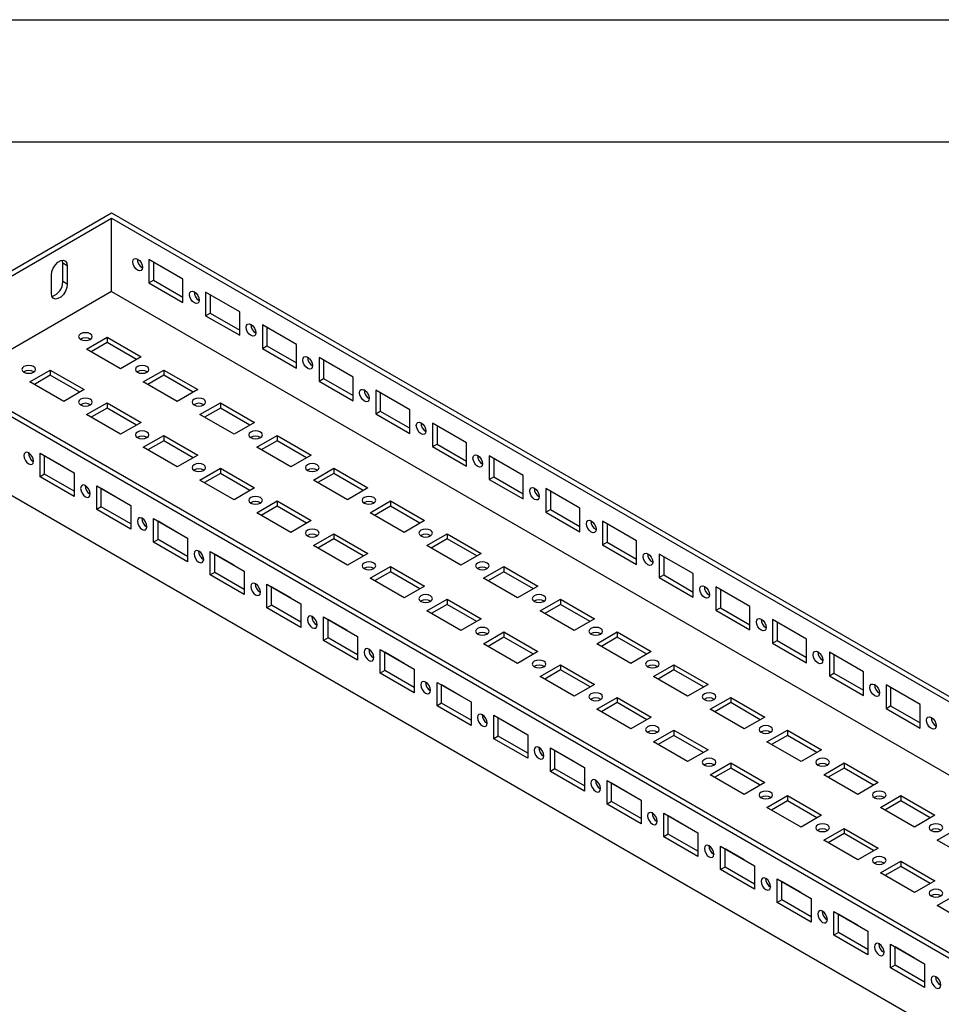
# Model space of a CAD drawing. Header units: millimetres. Extents: x 0 to 1676, y 0 to 1295.
# Tile 8 of 11: x 956 to 1244, y 989 to 1295. Entities that reach past the tile are written whole.
import ezdxf

# ---------------------------------------------------------------- set-up
doc = ezdxf.new("R2010")
doc.units = ezdxf.units.MM
doc.header["$LTSCALE"] = 6
doc.layers.add('TEXT', color=140, linetype='Continuous', lineweight=25)

msp = doc.modelspace()

# ---------------------------------------------------------------- linework, layer by layer
at = {"color": 7, "linetype": 'Continuous'}
msp.add_line((0.01, 1295.42), (1676.41, 1295.42), dxfattribs=at)
for p, q in [((914.09, 1194.39), (984.8, 1235.21)), ((984.8, 1235.21), (1622.61, 867.01)), ((916.91, 1194.39), (984.8, 1233.58)), ((984.8, 1233.58), (1619.78, 867.01)), ((984.8, 1210.71), (984.8, 1233.58)), ((971.01, 1218.68), (969.59, 1219.49)), ((969.59, 1213.78), (969.59, 1219.49)), ((971.01, 1218.68), (971.01, 1212.96)), ((1007.07, 1214.59), (996.46, 1220.72)), ((996.46, 1220.72), (996.46, 1213.37)), ((997.88, 1219.9), (997.88, 1214.19)), ((966.06, 1210.1), (966.06, 1215.82)), ((971.01, 1212.96), (969.59, 1213.78)), ((996.46, 1213.37), (997.88, 1214.19)), ((996.46, 1213.37), (1007.07, 1207.25)), ((997.88, 1214.19), (1007.07, 1208.88)), ((1007.07, 1207.25), (1007.07, 1214.59)), ((984.8, 1210.71), (936.72, 1182.96)), ((984.8, 1210.71), (1599.98, 855.58)), ((1024.75, 1204.39), (1014.14, 1210.51)), ((1014.14, 1210.51), (1014.14, 1203.16)), ((1015.56, 1209.7), (1015.56, 1203.98)), ((1014.14, 1203.16), (1015.56, 1203.98)), ((1014.14, 1203.16), (1024.75, 1197.04)), ((1015.56, 1203.98), (1024.75, 1198.67)), ((1024.75, 1197.04), (1024.75, 1204.39)), ((1042.43, 1194.18), (1031.82, 1200.31)), ((1031.82, 1200.31), (1031.82, 1192.96)), ((1033.23, 1199.49), (1033.23, 1193.78)), ((1551.9, 826.19), (914.09, 1194.39)), ((1551.9, 827.82), (916.91, 1194.39)), ((977.02, 1192.75), (983.38, 1196.43)), ((983.38, 1194.79), (978.43, 1191.94)), ((983.38, 1196.43), (993.99, 1190.3)), ((983.38, 1196.43), (983.38, 1194.79)), ((992.57, 1189.49), (983.38, 1194.79)), ((1042.43, 1186.84), (1042.43, 1194.18)), ((987.62, 1186.63), (977.02, 1192.75)), ((1031.82, 1192.96), (1033.23, 1193.78)), ((1031.82, 1192.96), (1042.43, 1186.84)), ((1033.23, 1193.78), (1042.43, 1188.47)), ((993.99, 1190.3), (987.62, 1186.63)), ((1060.1, 1183.98), (1049.5, 1190.1)), ((1049.5, 1190.1), (1049.5, 1182.75)), ((1050.91, 1189.29), (1050.91, 1183.57)), ((959.34, 1182.55), (965.7, 1186.22)), ((965.7, 1186.22), (976.31, 1180.1)), ((965.7, 1186.22), (965.7, 1184.59)), ((994.7, 1182.55), (1001.06, 1186.22)), ((1001.06, 1186.22), (1011.67, 1180.1)), ((1001.06, 1186.22), (1001.06, 1184.59)), ((969.95, 1176.43), (959.34, 1182.55)), ((965.7, 1184.59), (960.75, 1181.73)), ((974.9, 1179.28), (965.7, 1184.59)), ((1005.3, 1176.43), (994.7, 1182.55)), ((1001.06, 1184.59), (996.11, 1181.73)), ((1010.25, 1179.28), (1001.06, 1184.59)), ((1049.5, 1182.75), (1050.91, 1183.57)), ((1049.5, 1182.75), (1060.1, 1176.63)), ((1050.91, 1183.57), (1060.1, 1178.26)), ((1060.1, 1176.63), (1060.1, 1183.98)), ((976.31, 1180.1), (969.95, 1176.43)), ((1011.67, 1180.1), (1005.3, 1176.43)), ((1077.78, 1173.77), (1067.17, 1179.9)), ((1067.17, 1179.9), (1067.17, 1172.55)), ((1068.59, 1179.08), (1068.59, 1173.37)), ((977.02, 1172.34), (983.38, 1176.02)), ((983.38, 1176.02), (993.99, 1169.89)), ((983.38, 1176.02), (983.38, 1174.38)), ((1012.37, 1172.34), (1018.74, 1176.02)), ((1018.74, 1176.02), (1029.34, 1169.89)), ((1018.74, 1176.02), (1018.74, 1174.38)), ((983.38, 1174.38), (978.43, 1171.53)), ((992.57, 1169.08), (983.38, 1174.38)), ((1018.74, 1174.38), (1013.79, 1171.53)), ((1027.93, 1169.08), (1018.74, 1174.38)), ((1067.17, 1172.55), (1068.59, 1173.37)), ((1067.17, 1172.55), (1077.78, 1166.43)), ((1068.59, 1173.37), (1077.78, 1168.06)), ((1077.78, 1166.43), (1077.78, 1173.77)), ((1551.9, 801.69), (914.09, 1169.89)), ((987.62, 1166.22), (977.02, 1172.34)), ((993.99, 1169.89), (987.62, 1166.22)), ((1022.98, 1166.22), (1012.37, 1172.34)), ((1029.34, 1169.89), (1022.98, 1166.22)), ((1095.46, 1163.57), (1084.85, 1169.69)), ((1084.85, 1169.69), (1084.85, 1162.34)), ((1086.27, 1168.88), (1086.27, 1163.16)), ((994.7, 1162.14), (1001.06, 1165.81)), ((1001.06, 1164.18), (996.11, 1161.32)), ((1001.06, 1165.81), (1011.67, 1159.69)), ((1001.06, 1165.81), (1001.06, 1164.18)), ((1010.25, 1158.87), (1001.06, 1164.18)), ((1030.05, 1162.14), (1036.41, 1165.81)), ((1036.41, 1164.18), (1031.47, 1161.32)), ((1036.41, 1165.81), (1047.02, 1159.69)), ((1036.41, 1165.81), (1036.41, 1164.18)), ((1045.61, 1158.87), (1036.41, 1164.18)), ((1084.85, 1162.34), (1086.27, 1163.16)), ((1086.27, 1163.16), (1095.46, 1157.85)), ((1095.46, 1156.22), (1095.46, 1163.57)), ((962.52, 1152.95), (962.52, 1160.3)), ((962.52, 1160.3), (973.13, 1154.18)), ((1005.3, 1156.01), (994.7, 1162.14)), ((1040.66, 1156.01), (1030.05, 1162.14)), ((1084.85, 1162.34), (1095.46, 1156.22)), ((960.4, 1157.75), (960.49, 1157.7)), ((963.94, 1153.77), (963.94, 1159.49)), ((969.95, 1156.01), (963.94, 1159.48)), ((1011.67, 1159.69), (1005.3, 1156.01)), ((1047.02, 1159.69), (1040.66, 1156.01)), ((1113.14, 1153.36), (1102.53, 1159.49)), ((1102.53, 1159.49), (1102.53, 1152.14)), ((1103.94, 1158.67), (1103.94, 1152.95)), ((969.95, 1156.02), (969.95, 1156.01)), ((973.13, 1154.18), (973.13, 1146.83)), ((1012.37, 1151.93), (1018.74, 1155.61)), ((1018.74, 1153.97), (1013.79, 1151.12)), ((1018.74, 1155.61), (1029.34, 1149.48)), ((1018.74, 1155.61), (1018.74, 1153.97)), ((1027.93, 1148.67), (1018.74, 1153.97)), ((1047.73, 1151.93), (1054.09, 1155.61)), ((1054.09, 1153.97), (1049.14, 1151.12)), ((1054.09, 1155.61), (1064.7, 1149.48)), ((1054.09, 1155.61), (1054.09, 1153.97)), ((1063.28, 1148.67), (1054.09, 1153.97)), ((963.94, 1153.77), (962.52, 1152.95)), ((973.13, 1146.83), (962.52, 1152.95)), ((973.13, 1148.46), (963.94, 1153.77)), ((1022.98, 1145.81), (1012.37, 1151.93)), ((1058.34, 1145.81), (1047.73, 1151.93)), ((1102.53, 1152.14), (1103.94, 1152.95)), ((1102.53, 1152.14), (1113.14, 1146.02)), ((1103.94, 1152.95), (1113.14, 1147.65)), ((1113.14, 1146.02), (1113.14, 1153.36)), ((980.2, 1142.75), (980.2, 1150.1)), ((980.2, 1150.1), (990.81, 1143.98)), ((987.62, 1145.81), (981.61, 1149.28)), ((981.61, 1143.57), (981.61, 1149.28)), ((1029.34, 1149.48), (1022.98, 1145.81)), ((1064.7, 1149.48), (1058.34, 1145.81)), ((1130.81, 1143.16), (1120.21, 1149.28)), ((1120.21, 1149.28), (1120.21, 1141.93)), ((1121.62, 1148.47), (1121.62, 1142.75)), ((978.08, 1147.55), (978.16, 1147.5)), ((987.63, 1145.81), (987.62, 1145.81)), ((1030.05, 1141.73), (1036.41, 1145.4)), ((1036.41, 1145.4), (1047.02, 1139.28)), ((1036.41, 1145.4), (1036.41, 1143.77)), ((1065.41, 1141.73), (1071.77, 1145.4)), ((1071.77, 1145.4), (1082.38, 1139.28)), ((1071.77, 1145.4), (1071.77, 1143.77)), ((981.61, 1143.57), (980.2, 1142.75)), ((990.81, 1136.63), (980.2, 1142.75)), ((990.81, 1138.26), (981.61, 1143.57)), ((990.81, 1143.98), (990.81, 1136.63)), ((1040.66, 1135.6), (1030.05, 1141.73)), ((1036.41, 1143.77), (1031.47, 1140.91)), ((1045.61, 1138.46), (1036.41, 1143.77)), ((1076.01, 1135.6), (1065.41, 1141.73)), ((1071.77, 1143.77), (1066.82, 1140.91)), ((1080.96, 1138.46), (1071.77, 1143.77)), ((1120.21, 1141.93), (1121.62, 1142.75)), ((1120.21, 1141.93), (1130.81, 1135.81)), ((1121.62, 1142.75), (1130.81, 1137.44)), ((1130.81, 1135.81), (1130.81, 1143.16)), ((997.88, 1132.54), (997.88, 1139.89)), ((997.88, 1139.89), (1008.48, 1133.77)), ((999.29, 1133.36), (999.29, 1139.08)), ((1005.3, 1135.6), (999.29, 1139.07)), ((1047.02, 1139.28), (1040.66, 1135.6)), ((1082.38, 1139.28), (1076.01, 1135.6)), ((1148.49, 1132.95), (1137.88, 1139.08)), ((1137.88, 1139.08), (1137.88, 1131.73)), ((995.76, 1137.34), (995.84, 1137.29)), ((1005.3, 1135.61), (1005.3, 1135.6)), ((1139.3, 1138.26), (1139.3, 1132.54)), ((999.29, 1133.36), (997.88, 1132.54)), ((1008.48, 1126.42), (997.88, 1132.54)), ((1008.48, 1128.05), (999.29, 1133.36)), ((1008.48, 1133.77), (1008.48, 1126.42)), ((1047.73, 1131.52), (1054.09, 1135.2)), ((1054.09, 1133.56), (1049.14, 1130.71)), ((1054.09, 1135.2), (1064.7, 1129.07)), ((1054.09, 1135.2), (1054.09, 1133.56)), ((1063.28, 1128.26), (1054.09, 1133.56)), ((1083.08, 1131.52), (1089.45, 1135.2)), ((1089.45, 1133.56), (1084.5, 1130.71)), ((1089.45, 1135.2), (1100.05, 1129.07)), ((1089.45, 1135.2), (1089.45, 1133.56)), ((1098.64, 1128.26), (1089.45, 1133.56)), ((1137.88, 1131.73), (1139.3, 1132.54)), ((1139.3, 1132.54), (1148.49, 1127.24)), ((1148.49, 1125.61), (1148.49, 1132.95)), ((1015.56, 1122.34), (1015.56, 1129.69)), ((1015.56, 1129.69), (1026.16, 1123.57)), ((1058.34, 1125.4), (1047.73, 1131.52)), ((1093.69, 1125.4), (1083.08, 1131.52)), ((1137.88, 1131.73), (1148.49, 1125.61)), ((1013.43, 1127.14), (1013.52, 1127.09)), ((1022.98, 1125.4), (1016.97, 1128.87)), ((1016.97, 1123.16), (1016.97, 1128.87)), ((1064.7, 1129.07), (1058.34, 1125.4)), ((1100.05, 1129.07), (1093.69, 1125.4)), ((1166.17, 1122.75), (1155.56, 1128.87)), ((1155.56, 1128.87), (1155.56, 1121.52)), ((1156.98, 1128.06), (1156.98, 1122.34)), ((1022.98, 1125.4), (1022.98, 1125.4)), ((1026.16, 1123.57), (1026.16, 1116.22)), ((1065.41, 1121.32), (1071.77, 1124.99)), ((1071.77, 1123.36), (1066.82, 1120.5)), ((1071.77, 1124.99), (1082.38, 1118.87)), ((1071.77, 1124.99), (1071.77, 1123.36)), ((1080.96, 1118.05), (1071.77, 1123.36)), ((1100.76, 1121.32), (1107.13, 1124.99)), ((1107.13, 1123.36), (1102.18, 1120.5)), ((1107.13, 1124.99), (1117.73, 1118.87)), ((1107.13, 1124.99), (1107.13, 1123.36)), ((1116.32, 1118.05), (1107.13, 1123.36)), ((1016.97, 1123.16), (1015.56, 1122.34)), ((1026.16, 1116.22), (1015.56, 1122.34)), ((1026.16, 1117.85), (1016.97, 1123.16)), ((1076.01, 1115.19), (1065.41, 1121.32)), ((1111.37, 1115.19), (1100.76, 1121.32)), ((1155.56, 1121.52), (1156.98, 1122.34)), ((1155.56, 1121.52), (1166.17, 1115.4)), ((1156.98, 1122.34), (1166.17, 1117.03)), ((1166.17, 1115.4), (1166.17, 1122.75)), ((1033.23, 1112.13), (1033.23, 1119.48)), ((1033.23, 1119.48), (1043.84, 1113.36)), ((1034.65, 1112.95), (1034.65, 1118.67)), ((1040.66, 1115.19), (1034.65, 1118.66)), ((1082.38, 1118.87), (1076.01, 1115.19)), ((1117.73, 1118.87), (1111.37, 1115.19)), ((1183.85, 1112.54), (1173.24, 1118.67)), ((1173.24, 1118.67), (1173.24, 1111.32)), ((1174.65, 1117.85), (1174.65, 1112.13)), ((1031.11, 1116.93), (1031.2, 1116.88)), ((1040.66, 1115.2), (1040.66, 1115.19)), ((1083.08, 1111.11), (1089.45, 1114.79)), ((1089.45, 1114.79), (1100.05, 1108.66)), ((1089.45, 1114.79), (1089.45, 1113.15)), ((1118.44, 1111.11), (1124.8, 1114.79)), ((1124.8, 1114.79), (1135.41, 1108.66)), ((1124.8, 1114.79), (1124.8, 1113.15)), ((1034.65, 1112.95), (1033.23, 1112.13)), ((1043.84, 1106.01), (1033.23, 1112.13)), ((1043.84, 1107.64), (1034.65, 1112.95)), ((1043.84, 1113.36), (1043.84, 1106.01)), ((1093.69, 1104.99), (1083.08, 1111.11)), ((1089.45, 1113.15), (1084.5, 1110.3)), ((1098.64, 1107.85), (1089.45, 1113.15)), ((1129.05, 1104.99), (1118.44, 1111.11)), ((1124.8, 1113.15), (1119.85, 1110.3)), ((1134, 1107.85), (1124.8, 1113.15)), ((1173.24, 1111.32), (1174.65, 1112.13)), ((1173.24, 1111.32), (1183.85, 1105.2)), ((1174.65, 1112.13), (1183.85, 1106.83)), ((1183.85, 1105.2), (1183.85, 1112.54)), ((1050.91, 1101.93), (1050.91, 1109.28)), ((1050.91, 1109.28), (1061.52, 1103.16)), ((1058.34, 1104.99), (1052.32, 1108.46)), ((1052.32, 1102.75), (1052.32, 1108.46)), ((1100.05, 1108.66), (1093.69, 1104.99)), ((1135.41, 1108.66), (1129.05, 1104.99)), ((1201.52, 1102.34), (1190.92, 1108.46)), ((1190.92, 1108.46), (1190.92, 1101.11)), ((1048.79, 1106.73), (1048.88, 1106.68)), ((1058.34, 1104.99), (1058.34, 1104.99)), ((1192.33, 1107.65), (1192.33, 1101.93)), ((1052.32, 1102.75), (1050.91, 1101.93)), ((1061.52, 1095.81), (1050.91, 1101.93)), ((1061.52, 1097.44), (1052.32, 1102.75)), ((1061.52, 1103.16), (1061.52, 1095.81)), ((1100.76, 1100.91), (1107.13, 1104.58)), ((1107.13, 1102.95), (1102.18, 1100.09)), ((1107.13, 1104.58), (1117.73, 1098.46)), ((1107.13, 1104.58), (1107.13, 1102.95)), ((1116.32, 1097.64), (1107.13, 1102.95)), ((1136.12, 1100.91), (1142.48, 1104.58)), ((1142.48, 1102.95), (1137.53, 1100.09)), ((1142.48, 1104.58), (1153.09, 1098.46)), ((1142.48, 1104.58), (1142.48, 1102.95)), ((1151.67, 1097.64), (1142.48, 1102.95)), ((1190.92, 1101.11), (1192.33, 1101.93)), ((1192.33, 1101.93), (1201.52, 1096.62)), ((1201.52, 1094.99), (1201.52, 1102.34)), ((1068.59, 1091.72), (1068.59, 1099.07)), ((1068.59, 1099.07), (1079.19, 1092.95)), ((1111.37, 1094.78), (1100.76, 1100.91)), ((1146.72, 1094.78), (1136.12, 1100.91)), ((1190.92, 1101.11), (1201.52, 1094.99)), ((1066.47, 1096.52), (1066.55, 1096.47)), ((1070, 1092.54), (1070, 1098.26)), ((1076.01, 1094.78), (1070, 1098.25)), ((1117.73, 1098.46), (1111.37, 1094.78)), ((1153.09, 1098.46), (1146.72, 1094.78)), ((1219.2, 1092.13), (1208.6, 1098.26)), ((1208.6, 1098.26), (1208.6, 1090.91)), ((1210.01, 1097.44), (1210.01, 1091.72)), ((1076.02, 1094.79), (1076.01, 1094.78)), ((1079.19, 1092.95), (1079.19, 1085.6)), ((1118.44, 1090.7), (1124.8, 1094.38)), ((1124.8, 1092.74), (1119.85, 1089.89)), ((1124.8, 1094.38), (1135.41, 1088.25)), ((1124.8, 1094.38), (1124.8, 1092.74)), ((1134, 1087.44), (1124.8, 1092.74)), ((1153.79, 1090.7), (1160.16, 1094.38)), ((1160.16, 1092.74), (1155.21, 1089.89)), ((1160.16, 1094.38), (1170.77, 1088.25)), ((1160.16, 1094.38), (1160.16, 1092.74)), ((1169.35, 1087.44), (1160.16, 1092.74)), ((1070, 1092.54), (1068.59, 1091.72)), ((1079.19, 1085.6), (1068.59, 1091.72)), ((1079.19, 1087.23), (1070, 1092.54)), ((1129.05, 1084.58), (1118.44, 1090.7)), ((1164.4, 1084.58), (1153.79, 1090.7)), ((1208.6, 1090.91), (1210.01, 1091.72)), ((1208.6, 1090.91), (1219.2, 1084.78)), ((1210.01, 1091.72), (1219.2, 1086.42)), ((1219.2, 1084.78), (1219.2, 1092.13)), ((1086.27, 1081.52), (1086.27, 1088.87)), ((1086.27, 1088.87), (1096.87, 1082.75)), ((1093.69, 1084.58), (1087.68, 1088.05)), ((1087.68, 1082.34), (1087.68, 1088.05)), ((1135.41, 1088.25), (1129.05, 1084.58)), ((1170.77, 1088.25), (1164.4, 1084.58)), ((1236.88, 1081.93), (1226.27, 1088.05)), ((1226.27, 1088.05), (1226.27, 1080.7)), ((1227.69, 1087.24), (1227.69, 1081.52)), ((1084.14, 1086.32), (1084.23, 1086.27)), ((1093.69, 1084.58), (1093.69, 1084.58)), ((1136.12, 1080.5), (1142.48, 1084.17)), ((1142.48, 1084.17), (1153.09, 1078.05)), ((1142.48, 1084.17), (1142.48, 1082.54)), ((1171.47, 1080.5), (1177.84, 1084.17)), ((1177.84, 1084.17), (1188.44, 1078.05)), ((1177.84, 1084.17), (1177.84, 1082.54)), ((1087.68, 1082.34), (1086.27, 1081.52)), ((1096.87, 1075.4), (1086.27, 1081.52)), ((1096.87, 1077.03), (1087.68, 1082.34)), ((1096.87, 1082.75), (1096.87, 1075.4)), ((1146.72, 1074.37), (1136.12, 1080.5)), ((1142.48, 1082.54), (1137.53, 1079.68)), ((1151.67, 1077.23), (1142.48, 1082.54)), ((1182.08, 1074.37), (1171.47, 1080.5)), ((1177.84, 1082.54), (1172.89, 1079.68)), ((1187.03, 1077.23), (1177.84, 1082.54)), ((1226.27, 1080.7), (1227.69, 1081.52)), ((1226.27, 1080.7), (1236.88, 1074.58)), ((1227.69, 1081.52), (1236.88, 1076.21)), ((1236.88, 1074.58), (1236.88, 1081.93)), ((1103.94, 1071.31), (1103.94, 1078.66)), ((1103.94, 1078.66), (1114.55, 1072.54)), ((1105.36, 1072.13), (1105.36, 1077.85)), ((1111.37, 1074.37), (1105.36, 1077.84)), ((1153.09, 1078.05), (1146.72, 1074.37)), ((1188.44, 1078.05), (1182.08, 1074.37)), ((1101.82, 1076.11), (1101.91, 1076.06)), ((1111.37, 1074.38), (1111.37, 1074.37)), ((1105.36, 1072.13), (1103.94, 1071.31)), ((1114.55, 1065.19), (1103.94, 1071.31)), ((1114.55, 1066.82), (1105.36, 1072.13)), ((1114.55, 1072.54), (1114.55, 1065.19)), ((1153.79, 1070.29), (1160.16, 1073.97)), ((1160.16, 1072.33), (1155.21, 1069.48)), ((1160.16, 1073.97), (1170.77, 1067.84)), ((1160.16, 1073.97), (1160.16, 1072.33)), ((1169.35, 1067.03), (1160.16, 1072.33)), ((1189.15, 1070.29), (1195.51, 1073.97)), ((1195.51, 1072.33), (1190.56, 1069.48)), ((1195.51, 1073.97), (1206.12, 1067.84)), ((1195.51, 1073.97), (1195.51, 1072.33)), ((1204.71, 1067.03), (1195.51, 1072.33)), ((1121.62, 1061.11), (1121.62, 1068.46)), ((1121.62, 1068.46), (1132.23, 1062.33)), ((1164.4, 1064.17), (1153.79, 1070.29)), ((1199.76, 1064.17), (1189.15, 1070.29)), ((1119.5, 1065.91), (1119.59, 1065.86)), ((1129.05, 1064.17), (1123.04, 1067.64)), ((1123.04, 1061.93), (1123.04, 1067.64)), ((1170.77, 1067.84), (1164.4, 1064.17)), ((1206.12, 1067.84), (1199.76, 1064.17)), ((1123.04, 1061.93), (1121.62, 1061.11)), ((1132.23, 1056.62), (1123.04, 1061.93)), ((1129.05, 1064.17), (1129.05, 1064.17)), ((1132.23, 1062.33), (1132.23, 1054.99)), ((1171.47, 1060.09), (1177.84, 1063.76)), ((1177.84, 1062.13), (1172.89, 1059.27)), ((1177.84, 1063.76), (1188.44, 1057.64)), ((1177.84, 1063.76), (1177.84, 1062.13)), ((1187.03, 1056.82), (1177.84, 1062.13)), ((1206.83, 1060.09), (1213.19, 1063.76)), ((1213.19, 1062.13), (1208.24, 1059.27)), ((1213.19, 1063.76), (1223.8, 1057.64)), ((1213.19, 1063.76), (1213.19, 1062.13)), ((1222.38, 1056.82), (1213.19, 1062.13)), ((1132.23, 1054.99), (1121.62, 1061.11)), ((1182.08, 1053.96), (1171.47, 1060.09)), ((1217.43, 1053.96), (1206.83, 1060.09)), ((1139.3, 1050.9), (1139.3, 1058.25)), ((1139.3, 1058.25), (1149.91, 1052.13)), ((1140.71, 1051.72), (1140.71, 1057.44)), ((1146.72, 1053.96), (1140.71, 1057.43)), ((1188.44, 1057.64), (1182.08, 1053.96)), ((1223.8, 1057.64), (1217.43, 1053.96)), ((1137.18, 1055.7), (1137.26, 1055.65)), ((1146.73, 1053.97), (1146.72, 1053.96)), ((1189.15, 1049.88), (1195.51, 1053.56)), ((1195.51, 1053.56), (1206.12, 1047.43)), ((1195.51, 1053.56), (1195.51, 1051.92)), ((1224.51, 1049.88), (1230.87, 1053.56)), ((1230.87, 1053.56), (1241.48, 1047.43)), ((1230.87, 1053.56), (1230.87, 1051.92)), ((1140.71, 1051.72), (1139.3, 1050.9)), ((1149.91, 1044.78), (1139.3, 1050.9)), ((1149.91, 1046.41), (1140.71, 1051.72)), ((1149.91, 1052.13), (1149.91, 1044.78)), ((1199.76, 1043.76), (1189.15, 1049.88)), ((1195.51, 1051.92), (1190.56, 1049.07)), ((1204.71, 1046.62), (1195.51, 1051.92)), ((1235.11, 1043.76), (1224.51, 1049.88)), ((1230.87, 1051.92), (1225.92, 1049.07)), ((1240.06, 1046.62), (1230.87, 1051.92)), ((1156.98, 1040.7), (1156.98, 1048.05)), ((1156.98, 1048.05), (1167.58, 1041.92)), ((1164.4, 1043.76), (1158.39, 1047.23)), ((1158.39, 1041.52), (1158.39, 1047.23)), ((1206.12, 1047.43), (1199.76, 1043.76)), ((1241.48, 1047.43), (1235.11, 1043.76)), ((1154.86, 1045.5), (1154.94, 1045.45)), ((1164.4, 1043.76), (1164.4, 1043.76)), ((1158.39, 1041.52), (1156.98, 1040.7)), ((1167.58, 1034.58), (1156.98, 1040.7)), ((1167.58, 1036.21), (1158.39, 1041.52)), ((1167.58, 1041.92), (1167.58, 1034.58)), ((1206.83, 1039.68), (1213.19, 1043.35)), ((1213.19, 1041.72), (1208.24, 1038.86)), ((1213.19, 1043.35), (1223.8, 1037.23)), ((1213.19, 1043.35), (1213.19, 1041.72)), ((1222.38, 1036.41), (1213.19, 1041.72)), ((1242.18, 1039.68), (1248.55, 1043.35)), ((1174.65, 1030.49), (1174.65, 1037.84)), ((1174.65, 1037.84), (1185.26, 1031.72)), ((1217.43, 1033.55), (1206.83, 1039.68)), ((1252.79, 1033.55), (1242.18, 1039.68)), ((1172.53, 1035.29), (1172.62, 1035.24)), ((1176.07, 1031.31), (1176.07, 1037.03)), ((1182.08, 1033.55), (1176.07, 1037.02)), ((1223.8, 1037.23), (1217.43, 1033.55)), ((1176.07, 1031.31), (1174.65, 1030.49)), ((1185.26, 1026), (1176.07, 1031.31)), ((1182.08, 1033.56), (1182.08, 1033.55)), ((1185.26, 1031.72), (1185.26, 1024.37)), ((1224.51, 1029.47), (1230.87, 1033.15)), ((1230.87, 1031.51), (1225.92, 1028.66)), ((1230.87, 1033.15), (1241.48, 1027.02)), ((1230.87, 1033.15), (1230.87, 1031.51)), ((1240.06, 1026.21), (1230.87, 1031.51)), ((1185.26, 1024.37), (1174.65, 1030.49)), ((1235.11, 1023.35), (1224.51, 1029.47)), ((1190.21, 1025.09), (1190.3, 1025.04)), ((1192.33, 1020.29), (1192.33, 1027.64)), ((1192.33, 1027.64), (1202.94, 1021.51)), ((1199.76, 1023.35), (1193.75, 1026.82)), ((1193.75, 1021.11), (1193.75, 1026.82)), ((1241.48, 1027.02), (1235.11, 1023.35)), ((1199.76, 1023.35), (1199.76, 1023.35)), ((1242.18, 1019.27), (1248.55, 1022.94)), ((1193.75, 1021.11), (1192.33, 1020.29)), ((1202.94, 1014.17), (1192.33, 1020.29)), ((1202.94, 1015.8), (1193.75, 1021.11)), ((1202.94, 1021.51), (1202.94, 1014.17)), ((1252.79, 1013.14), (1242.18, 1019.27)), ((1210.01, 1010.08), (1210.01, 1017.43)), ((1210.01, 1017.43), (1220.62, 1011.31)), ((1211.42, 1010.9), (1211.42, 1016.62)), ((1217.43, 1013.14), (1211.42, 1016.61)), ((1207.89, 1014.88), (1207.97, 1014.83)), ((1217.44, 1013.14), (1217.43, 1013.14)), ((1211.42, 1010.9), (1210.01, 1010.08)), ((1220.62, 1003.96), (1210.01, 1010.08)), ((1220.62, 1005.59), (1211.42, 1010.9)), ((1220.62, 1011.31), (1220.62, 1003.96)), ((1227.69, 1007.23), (1238.29, 1001.1)), ((1227.69, 999.88), (1227.69, 1007.23)), ((1235.11, 1002.94), (1229.1, 1006.41)), ((1229.1, 1000.69), (1229.1, 1006.41)), ((1229.1, 1000.69), (1227.69, 999.88)), ((1238.29, 995.39), (1229.1, 1000.69)), ((1235.11, 1002.94), (1235.11, 1002.94)), ((1238.29, 1001.1), (1238.29, 993.76)), ((1238.29, 993.76), (1227.69, 999.88)), ((1243.24, 994.47), (1243.33, 994.42))]:
    msp.add_line(p, q)
at = {"flags": 128}
for points in [[(966.06, 1215.82), (966.21, 1216.88), (966.64, 1217.99), (967.3, 1219.01), (968.1, 1219.81), (968.96, 1220.31), (969.77, 1220.44), (970.43, 1220.18), (970.86, 1219.57), (971.01, 1218.68)], [(969.59, 1219.49), (969.44, 1220.38), (969.43, 1220.43)], [(992.93, 1220.82), (993.5, 1220.36), (993.99, 1219.7), (994.32, 1218.95), (994.43, 1218.22), (994.32, 1217.62), (993.99, 1217.24), (993.5, 1217.15), (992.93, 1217.35), (992.35, 1217.81), (991.87, 1218.47), (991.54, 1219.22), (991.43, 1219.95), (991.54, 1220.55), (991.87, 1220.92), (992.35, 1221.02), (992.93, 1220.82)], [(971.01, 1212.96), (970.86, 1211.9), (970.43, 1210.79), (969.77, 1209.77), (968.96, 1208.97), (968.1, 1208.47), (967.3, 1208.34), (966.64, 1208.6), (966.21, 1209.21), (966.06, 1210.1)], [(1010.61, 1210.61), (1011.18, 1210.15), (1011.67, 1209.49), (1011.99, 1208.74), (1012.11, 1208.01), (1011.99, 1207.41), (1011.67, 1207.04), (1011.18, 1206.94), (1010.61, 1207.14), (1010.03, 1207.61), (1009.54, 1208.27), (1009.22, 1209.02), (1009.1, 1209.75), (1009.22, 1210.34), (1009.54, 1210.72), (1010.03, 1210.81), (1010.61, 1210.61)], [(1028.28, 1200.41), (1028.86, 1199.95), (1029.35, 1199.29), (1029.67, 1198.54), (1029.79, 1197.81), (1029.67, 1197.21), (1029.35, 1196.83), (1028.86, 1196.74), (1028.28, 1196.94), (1027.71, 1197.4), (1027.22, 1198.06), (1026.89, 1198.81), (1026.78, 1199.54), (1026.89, 1200.14), (1027.22, 1200.51), (1027.71, 1200.61), (1028.28, 1200.41)], [(975.16, 1195.76), (975.85, 1195.5), (976.66, 1195.4), (977.48, 1195.5), (978.17, 1195.76), (978.63, 1196.16), (978.79, 1196.63), (978.63, 1197.1), (978.17, 1197.5), (977.48, 1197.76), (976.66, 1197.86), (975.85, 1197.76), (975.16, 1197.5), (974.7, 1197.1), (974.54, 1196.63), (974.7, 1196.16), (975.16, 1195.76)], [(1045.96, 1190.2), (1046.54, 1189.74), (1047.02, 1189.08), (1047.35, 1188.33), (1047.46, 1187.6), (1047.35, 1187), (1047.02, 1186.63), (1046.54, 1186.53), (1045.96, 1186.73), (1045.39, 1187.2), (1044.9, 1187.86), (1044.57, 1188.61), (1044.46, 1189.34), (1044.57, 1189.93), (1044.9, 1190.31), (1045.39, 1190.4), (1045.96, 1190.2)], [(957.48, 1185.56), (958.17, 1185.29), (958.99, 1185.2), (959.8, 1185.29), (960.49, 1185.56), (960.95, 1185.96), (961.11, 1186.43), (960.95, 1186.9), (960.49, 1187.29), (959.8, 1187.56), (958.99, 1187.65), (958.17, 1187.56), (957.48, 1187.29), (957.02, 1186.9), (956.86, 1186.43), (957.02, 1185.96), (957.48, 1185.56)], [(992.84, 1185.56), (993.53, 1185.29), (994.34, 1185.2), (995.16, 1185.29), (995.84, 1185.56), (996.31, 1185.96), (996.47, 1186.43), (996.31, 1186.9), (995.84, 1187.29), (995.16, 1187.56), (994.34, 1187.65), (993.53, 1187.56), (992.84, 1187.29), (992.38, 1186.9), (992.22, 1186.43), (992.38, 1185.96), (992.84, 1185.56)], [(1063.64, 1180), (1064.21, 1179.54), (1064.7, 1178.88), (1065.03, 1178.13), (1065.14, 1177.4), (1065.03, 1176.8), (1064.7, 1176.42), (1064.21, 1176.33), (1063.64, 1176.53), (1063.06, 1176.99), (1062.58, 1177.65), (1062.25, 1178.4), (1062.14, 1179.13), (1062.25, 1179.73), (1062.58, 1180.1), (1063.06, 1180.2), (1063.64, 1180)], [(975.16, 1175.35), (975.85, 1175.09), (976.66, 1174.99), (977.48, 1175.09), (978.17, 1175.35), (978.63, 1175.75), (978.79, 1176.22), (978.63, 1176.69), (978.17, 1177.09), (977.48, 1177.35), (976.66, 1177.45), (975.85, 1177.35), (975.16, 1177.09), (974.7, 1176.69), (974.54, 1176.22), (974.7, 1175.75), (975.16, 1175.35)], [(1010.52, 1175.35), (1011.21, 1175.09), (1012.02, 1174.99), (1012.83, 1175.09), (1013.52, 1175.35), (1013.98, 1175.75), (1014.14, 1176.22), (1013.98, 1176.69), (1013.52, 1177.09), (1012.83, 1177.35), (1012.02, 1177.45), (1011.21, 1177.35), (1010.52, 1177.09), (1010.06, 1176.69), (1009.89, 1176.22), (1010.06, 1175.75), (1010.52, 1175.35)], [(1081.32, 1169.79), (1081.89, 1169.33), (1082.38, 1168.67), (1082.7, 1167.92), (1082.82, 1167.19), (1082.7, 1166.59), (1082.38, 1166.22), (1081.89, 1166.12), (1081.32, 1166.32), (1080.74, 1166.79), (1080.25, 1167.45), (1079.93, 1168.2), (1079.81, 1168.93), (1079.93, 1169.52), (1080.25, 1169.9), (1080.74, 1169.99), (1081.32, 1169.79)], [(992.84, 1165.15), (993.53, 1164.88), (994.34, 1164.79), (995.16, 1164.88), (995.84, 1165.15), (996.31, 1165.55), (996.47, 1166.02), (996.31, 1166.49), (995.84, 1166.88), (995.16, 1167.15), (994.34, 1167.24), (993.53, 1167.15), (992.84, 1166.88), (992.38, 1166.49), (992.22, 1166.02), (992.38, 1165.55), (992.84, 1165.15)], [(1028.19, 1165.15), (1028.88, 1164.88), (1029.7, 1164.79), (1030.51, 1164.88), (1031.2, 1165.15), (1031.66, 1165.55), (1031.82, 1166.02), (1031.66, 1166.49), (1031.2, 1166.88), (1030.51, 1167.15), (1029.7, 1167.24), (1028.88, 1167.15), (1028.19, 1166.88), (1027.73, 1166.49), (1027.57, 1166.02), (1027.73, 1165.55), (1028.19, 1165.15)], [(958.99, 1156.94), (959.56, 1156.74), (960.05, 1156.83), (960.37, 1157.21), (960.49, 1157.8), (960.37, 1158.53), (960.05, 1159.28), (959.56, 1159.94), (958.99, 1160.41), (958.41, 1160.61), (957.92, 1160.51), (957.6, 1160.14), (957.48, 1159.54), (957.6, 1158.81), (957.92, 1158.06), (958.41, 1157.4), (958.99, 1156.94)], [(1010.52, 1154.94), (1011.21, 1154.68), (1012.02, 1154.58), (1012.83, 1154.68), (1013.52, 1154.94), (1013.98, 1155.34), (1014.14, 1155.81), (1013.98, 1156.28), (1013.52, 1156.68), (1012.83, 1156.94), (1012.02, 1157.04), (1011.21, 1156.94), (1010.52, 1156.68), (1010.06, 1156.28), (1009.89, 1155.81), (1010.06, 1155.34), (1010.52, 1154.94)], [(1045.87, 1154.94), (1046.56, 1154.68), (1047.38, 1154.58), (1048.19, 1154.68), (1048.88, 1154.94), (1049.34, 1155.34), (1049.5, 1155.81), (1049.34, 1156.28), (1048.88, 1156.68), (1048.19, 1156.94), (1047.38, 1157.04), (1046.56, 1156.94), (1045.87, 1156.68), (1045.41, 1156.28), (1045.25, 1155.81), (1045.41, 1155.34), (1045.87, 1154.94)], [(1098.99, 1159.59), (1099.57, 1159.13), (1100.06, 1158.47), (1100.38, 1157.72), (1100.5, 1156.99), (1100.38, 1156.39), (1100.06, 1156.01), (1099.57, 1155.92), (1098.99, 1156.12), (1098.42, 1156.58), (1097.93, 1157.24), (1097.61, 1157.99), (1097.49, 1158.72), (1097.61, 1159.32), (1097.93, 1159.69), (1098.42, 1159.79), (1098.99, 1159.59)], [(976.66, 1146.73), (977.24, 1146.53), (977.73, 1146.63), (978.05, 1147), (978.17, 1147.6), (978.05, 1148.33), (977.73, 1149.08), (977.24, 1149.74), (976.66, 1150.2), (976.09, 1150.4), (975.6, 1150.31), (975.28, 1149.93), (975.16, 1149.33), (975.28, 1148.6), (975.6, 1147.85), (976.09, 1147.19), (976.66, 1146.73)], [(1116.67, 1149.38), (1117.25, 1148.92), (1117.73, 1148.26), (1118.06, 1147.51), (1118.17, 1146.78), (1118.06, 1146.18), (1117.73, 1145.81), (1117.25, 1145.71), (1116.67, 1145.91), (1116.1, 1146.38), (1115.61, 1147.04), (1115.28, 1147.79), (1115.17, 1148.52), (1115.28, 1149.11), (1115.61, 1149.49), (1116.1, 1149.58), (1116.67, 1149.38)], [(1028.19, 1144.74), (1028.88, 1144.47), (1029.7, 1144.38), (1030.51, 1144.47), (1031.2, 1144.74), (1031.66, 1145.14), (1031.82, 1145.61), (1031.66, 1146.08), (1031.2, 1146.47), (1030.51, 1146.74), (1029.7, 1146.83), (1028.88, 1146.74), (1028.19, 1146.47), (1027.73, 1146.08), (1027.57, 1145.61), (1027.73, 1145.14), (1028.19, 1144.74)], [(1063.55, 1144.74), (1064.24, 1144.47), (1065.05, 1144.38), (1065.87, 1144.47), (1066.56, 1144.74), (1067.02, 1145.14), (1067.18, 1145.61), (1067.02, 1146.08), (1066.56, 1146.47), (1065.87, 1146.74), (1065.05, 1146.83), (1064.24, 1146.74), (1063.55, 1146.47), (1063.09, 1146.08), (1062.93, 1145.61), (1063.09, 1145.14), (1063.55, 1144.74)], [(994.34, 1136.53), (994.92, 1136.33), (995.4, 1136.42), (995.73, 1136.79), (995.84, 1137.39), (995.73, 1138.12), (995.4, 1138.87), (994.92, 1139.53), (994.34, 1140), (993.77, 1140.2), (993.28, 1140.1), (992.95, 1139.73), (992.84, 1139.13), (992.95, 1138.4), (993.28, 1137.65), (993.77, 1136.99), (994.34, 1136.53)], [(1134.35, 1139.18), (1134.92, 1138.71), (1135.41, 1138.06), (1135.74, 1137.31), (1135.85, 1136.58), (1135.74, 1135.98), (1135.41, 1135.6), (1134.92, 1135.51), (1134.35, 1135.71), (1133.77, 1136.17), (1133.29, 1136.83), (1132.96, 1137.58), (1132.85, 1138.31), (1132.96, 1138.91), (1133.29, 1139.28), (1133.77, 1139.38), (1134.35, 1139.18)], [(1045.87, 1134.53), (1046.56, 1134.27), (1047.38, 1134.17), (1048.19, 1134.27), (1048.88, 1134.53), (1049.34, 1134.93), (1049.5, 1135.4), (1049.34, 1135.87), (1048.88, 1136.27), (1048.19, 1136.53), (1047.38, 1136.63), (1046.56, 1136.53), (1045.87, 1136.27), (1045.41, 1135.87), (1045.25, 1135.4), (1045.41, 1134.93), (1045.87, 1134.53)], [(1081.23, 1134.53), (1081.92, 1134.27), (1082.73, 1134.17), (1083.54, 1134.27), (1084.23, 1134.53), (1084.69, 1134.93), (1084.86, 1135.4), (1084.69, 1135.87), (1084.23, 1136.27), (1083.54, 1136.53), (1082.73, 1136.63), (1081.92, 1136.53), (1081.23, 1136.27), (1080.77, 1135.87), (1080.61, 1135.4), (1080.77, 1134.93), (1081.23, 1134.53)], [(1012.02, 1126.32), (1012.59, 1126.12), (1013.08, 1126.21), (1013.41, 1126.59), (1013.52, 1127.19), (1013.41, 1127.92), (1013.08, 1128.67), (1012.59, 1129.33), (1012.02, 1129.79), (1011.44, 1129.99), (1010.96, 1129.9), (1010.63, 1129.52), (1010.52, 1128.92), (1010.63, 1128.19), (1010.96, 1127.44), (1011.44, 1126.78), (1012.02, 1126.32)], [(1063.55, 1124.33), (1064.24, 1124.06), (1065.05, 1123.97), (1065.87, 1124.06), (1066.56, 1124.33), (1067.02, 1124.73), (1067.18, 1125.2), (1067.02, 1125.67), (1066.56, 1126.06), (1065.87, 1126.33), (1065.05, 1126.42), (1064.24, 1126.33), (1063.55, 1126.06), (1063.09, 1125.67), (1062.93, 1125.2), (1063.09, 1124.73), (1063.55, 1124.33)], [(1098.91, 1124.33), (1099.59, 1124.06), (1100.41, 1123.97), (1101.22, 1124.06), (1101.91, 1124.33), (1102.37, 1124.73), (1102.53, 1125.2), (1102.37, 1125.67), (1101.91, 1126.06), (1101.22, 1126.33), (1100.41, 1126.42), (1099.59, 1126.33), (1098.91, 1126.06), (1098.44, 1125.67), (1098.28, 1125.2), (1098.44, 1124.73), (1098.91, 1124.33)], [(1152.03, 1128.97), (1152.6, 1128.51), (1153.09, 1127.85), (1153.42, 1127.1), (1153.53, 1126.37), (1153.42, 1125.77), (1153.09, 1125.4), (1152.6, 1125.3), (1152.03, 1125.5), (1151.45, 1125.97), (1150.96, 1126.63), (1150.64, 1127.38), (1150.52, 1128.11), (1150.64, 1128.7), (1150.96, 1129.08), (1151.45, 1129.17), (1152.03, 1128.97)], [(1029.7, 1116.11), (1030.27, 1115.92), (1030.76, 1116.01), (1031.09, 1116.38), (1031.2, 1116.98), (1031.09, 1117.71), (1030.76, 1118.46), (1030.27, 1119.12), (1029.7, 1119.59), (1029.12, 1119.79), (1028.63, 1119.69), (1028.31, 1119.32), (1028.19, 1118.72), (1028.31, 1117.99), (1028.63, 1117.24), (1029.12, 1116.58), (1029.7, 1116.11)], [(1169.7, 1118.77), (1170.28, 1118.3), (1170.77, 1117.65), (1171.09, 1116.9), (1171.21, 1116.17), (1171.09, 1115.57), (1170.77, 1115.19), (1170.28, 1115.1), (1169.7, 1115.3), (1169.13, 1115.76), (1168.64, 1116.42), (1168.32, 1117.17), (1168.2, 1117.9), (1168.32, 1118.5), (1168.64, 1118.87), (1169.13, 1118.97), (1169.7, 1118.77)], [(1081.23, 1114.12), (1081.92, 1113.86), (1082.73, 1113.76), (1083.54, 1113.86), (1084.23, 1114.12), (1084.69, 1114.52), (1084.86, 1114.99), (1084.69, 1115.46), (1084.23, 1115.86), (1083.54, 1116.12), (1082.73, 1116.22), (1081.92, 1116.12), (1081.23, 1115.86), (1080.77, 1115.46), (1080.61, 1114.99), (1080.77, 1114.52), (1081.23, 1114.12)], [(1116.58, 1114.12), (1117.27, 1113.86), (1118.09, 1113.76), (1118.9, 1113.86), (1119.59, 1114.12), (1120.05, 1114.52), (1120.21, 1114.99), (1120.05, 1115.46), (1119.59, 1115.86), (1118.9, 1116.12), (1118.09, 1116.22), (1117.27, 1116.12), (1116.58, 1115.86), (1116.12, 1115.46), (1115.96, 1114.99), (1116.12, 1114.52), (1116.58, 1114.12)], [(1047.38, 1105.91), (1047.95, 1105.71), (1048.44, 1105.8), (1048.76, 1106.18), (1048.88, 1106.78), (1048.76, 1107.51), (1048.44, 1108.26), (1047.95, 1108.92), (1047.38, 1109.38), (1046.8, 1109.58), (1046.31, 1109.49), (1045.99, 1109.11), (1045.87, 1108.51), (1045.99, 1107.78), (1046.31, 1107.03), (1046.8, 1106.37), (1047.38, 1105.91)], [(1187.38, 1108.56), (1187.96, 1108.1), (1188.44, 1107.44), (1188.77, 1106.69), (1188.88, 1105.96), (1188.77, 1105.36), (1188.44, 1104.99), (1187.96, 1104.89), (1187.38, 1105.09), (1186.81, 1105.56), (1186.32, 1106.21), (1185.99, 1106.97), (1185.88, 1107.7), (1185.99, 1108.29), (1186.32, 1108.67), (1186.81, 1108.76), (1187.38, 1108.56)], [(1098.91, 1103.92), (1099.59, 1103.65), (1100.41, 1103.56), (1101.22, 1103.65), (1101.91, 1103.92), (1102.37, 1104.32), (1102.53, 1104.79), (1102.37, 1105.25), (1101.91, 1105.65), (1101.22, 1105.92), (1100.41, 1106.01), (1099.59, 1105.92), (1098.91, 1105.65), (1098.44, 1105.25), (1098.28, 1104.79), (1098.44, 1104.32), (1098.91, 1103.92)], [(1134.26, 1103.92), (1134.95, 1103.65), (1135.76, 1103.56), (1136.58, 1103.65), (1137.27, 1103.92), (1137.73, 1104.32), (1137.89, 1104.79), (1137.73, 1105.25), (1137.27, 1105.65), (1136.58, 1105.92), (1135.76, 1106.01), (1134.95, 1105.92), (1134.26, 1105.65), (1133.8, 1105.25), (1133.64, 1104.79), (1133.8, 1104.32), (1134.26, 1103.92)], [(1065.05, 1095.7), (1065.63, 1095.5), (1066.12, 1095.6), (1066.44, 1095.97), (1066.56, 1096.57), (1066.44, 1097.3), (1066.12, 1098.05), (1065.63, 1098.71), (1065.05, 1099.17), (1064.48, 1099.37), (1063.99, 1099.28), (1063.66, 1098.91), (1063.55, 1098.31), (1063.66, 1097.58), (1063.99, 1096.83), (1064.48, 1096.17), (1065.05, 1095.7)], [(1116.58, 1093.71), (1117.27, 1093.45), (1118.09, 1093.35), (1118.9, 1093.45), (1119.59, 1093.71), (1120.05, 1094.11), (1120.21, 1094.58), (1120.05, 1095.05), (1119.59, 1095.45), (1118.9, 1095.71), (1118.09, 1095.81), (1117.27, 1095.71), (1116.58, 1095.45), (1116.12, 1095.05), (1115.96, 1094.58), (1116.12, 1094.11), (1116.58, 1093.71)], [(1151.94, 1093.71), (1152.63, 1093.45), (1153.44, 1093.35), (1154.25, 1093.45), (1154.94, 1093.71), (1155.4, 1094.11), (1155.57, 1094.58), (1155.4, 1095.05), (1154.94, 1095.45), (1154.25, 1095.71), (1153.44, 1095.81), (1152.63, 1095.71), (1151.94, 1095.45), (1151.48, 1095.05), (1151.32, 1094.58), (1151.48, 1094.11), (1151.94, 1093.71)], [(1205.06, 1098.36), (1205.63, 1097.89), (1206.12, 1097.24), (1206.45, 1096.49), (1206.56, 1095.76), (1206.45, 1095.16), (1206.12, 1094.78), (1205.63, 1094.69), (1205.06, 1094.89), (1204.48, 1095.35), (1204, 1096.01), (1203.67, 1096.76), (1203.56, 1097.49), (1203.67, 1098.09), (1204, 1098.46), (1204.48, 1098.56), (1205.06, 1098.36)], [(1082.73, 1085.5), (1083.31, 1085.3), (1083.79, 1085.39), (1084.12, 1085.77), (1084.23, 1086.37), (1084.12, 1087.1), (1083.79, 1087.85), (1083.31, 1088.51), (1082.73, 1088.97), (1082.16, 1089.17), (1081.67, 1089.08), (1081.34, 1088.7), (1081.23, 1088.1), (1081.34, 1087.37), (1081.67, 1086.62), (1082.16, 1085.96), (1082.73, 1085.5)], [(1222.74, 1088.15), (1223.31, 1087.69), (1223.8, 1087.03), (1224.13, 1086.28), (1224.24, 1085.55), (1224.13, 1084.95), (1223.8, 1084.58), (1223.31, 1084.48), (1222.74, 1084.68), (1222.16, 1085.15), (1221.68, 1085.8), (1221.35, 1086.56), (1221.23, 1087.29), (1221.35, 1087.88), (1221.68, 1088.26), (1222.16, 1088.35), (1222.74, 1088.15)], [(1134.26, 1083.51), (1134.95, 1083.24), (1135.76, 1083.15), (1136.58, 1083.24), (1137.27, 1083.51), (1137.73, 1083.91), (1137.89, 1084.38), (1137.73, 1084.84), (1137.27, 1085.24), (1136.58, 1085.51), (1135.76, 1085.6), (1134.95, 1085.51), (1134.26, 1085.24), (1133.8, 1084.84), (1133.64, 1084.38), (1133.8, 1083.91), (1134.26, 1083.51)], [(1169.62, 1083.51), (1170.31, 1083.24), (1171.12, 1083.15), (1171.93, 1083.24), (1172.62, 1083.51), (1173.08, 1083.91), (1173.24, 1084.38), (1173.08, 1084.84), (1172.62, 1085.24), (1171.93, 1085.51), (1171.12, 1085.6), (1170.31, 1085.51), (1169.62, 1085.24), (1169.16, 1084.84), (1168.99, 1084.38), (1169.16, 1083.91), (1169.62, 1083.51)], [(1100.41, 1075.29), (1100.98, 1075.09), (1101.47, 1075.19), (1101.8, 1075.56), (1101.91, 1076.16), (1101.8, 1076.89), (1101.47, 1077.64), (1100.98, 1078.3), (1100.41, 1078.76), (1099.83, 1078.96), (1099.35, 1078.87), (1099.02, 1078.5), (1098.91, 1077.9), (1099.02, 1077.17), (1099.35, 1076.42), (1099.83, 1075.76), (1100.41, 1075.29)], [(1240.42, 1077.95), (1240.99, 1077.48), (1241.48, 1076.83), (1241.8, 1076.08), (1241.92, 1075.35), (1241.8, 1074.75), (1241.48, 1074.37), (1240.99, 1074.28), (1240.42, 1074.48), (1239.84, 1074.94), (1239.35, 1075.6), (1239.03, 1076.35), (1238.91, 1077.08), (1239.03, 1077.68), (1239.35, 1078.05), (1239.84, 1078.15), (1240.42, 1077.95)], [(1151.94, 1073.3), (1152.63, 1073.04), (1153.44, 1072.94), (1154.25, 1073.04), (1154.94, 1073.3), (1155.4, 1073.7), (1155.57, 1074.17), (1155.4, 1074.64), (1154.94, 1075.04), (1154.25, 1075.3), (1153.44, 1075.4), (1152.63, 1075.3), (1151.94, 1075.04), (1151.48, 1074.64), (1151.32, 1074.17), (1151.48, 1073.7), (1151.94, 1073.3)], [(1187.29, 1073.3), (1187.98, 1073.04), (1188.8, 1072.94), (1189.61, 1073.04), (1190.3, 1073.3), (1190.76, 1073.7), (1190.92, 1074.17), (1190.76, 1074.64), (1190.3, 1075.04), (1189.61, 1075.3), (1188.8, 1075.4), (1187.98, 1075.3), (1187.29, 1075.04), (1186.83, 1074.64), (1186.67, 1074.17), (1186.83, 1073.7), (1187.29, 1073.3)], [(1118.09, 1065.09), (1118.66, 1064.89), (1119.15, 1064.98), (1119.47, 1065.36), (1119.59, 1065.96), (1119.47, 1066.69), (1119.15, 1067.44), (1118.66, 1068.1), (1118.09, 1068.56), (1117.51, 1068.76), (1117.02, 1068.66), (1116.7, 1068.29), (1116.58, 1067.69), (1116.7, 1066.96), (1117.02, 1066.21), (1117.51, 1065.55), (1118.09, 1065.09)], [(1169.62, 1063.1), (1170.31, 1062.83), (1171.12, 1062.74), (1171.93, 1062.83), (1172.62, 1063.1), (1173.08, 1063.5), (1173.24, 1063.96), (1173.08, 1064.43), (1172.62, 1064.83), (1171.93, 1065.1), (1171.12, 1065.19), (1170.31, 1065.1), (1169.62, 1064.83), (1169.16, 1064.43), (1168.99, 1063.96), (1169.16, 1063.5), (1169.62, 1063.1)], [(1204.97, 1063.1), (1205.66, 1062.83), (1206.47, 1062.74), (1207.29, 1062.83), (1207.98, 1063.1), (1208.44, 1063.5), (1208.6, 1063.96), (1208.44, 1064.43), (1207.98, 1064.83), (1207.29, 1065.1), (1206.47, 1065.19), (1205.66, 1065.1), (1204.97, 1064.83), (1204.51, 1064.43), (1204.35, 1063.96), (1204.51, 1063.5), (1204.97, 1063.1)], [(1135.76, 1054.88), (1136.34, 1054.68), (1136.83, 1054.78), (1137.15, 1055.15), (1137.27, 1055.75), (1137.15, 1056.48), (1136.83, 1057.23), (1136.34, 1057.89), (1135.76, 1058.35), (1135.19, 1058.55), (1134.7, 1058.46), (1134.38, 1058.08), (1134.26, 1057.49), (1134.38, 1056.76), (1134.7, 1056.01), (1135.19, 1055.35), (1135.76, 1054.88)], [(1187.29, 1052.89), (1187.98, 1052.63), (1188.8, 1052.53), (1189.61, 1052.63), (1190.3, 1052.89), (1190.76, 1053.29), (1190.92, 1053.76), (1190.76, 1054.23), (1190.3, 1054.63), (1189.61, 1054.89), (1188.8, 1054.99), (1187.98, 1054.89), (1187.29, 1054.63), (1186.83, 1054.23), (1186.67, 1053.76), (1186.83, 1053.29), (1187.29, 1052.89)], [(1222.65, 1052.89), (1223.34, 1052.63), (1224.15, 1052.53), (1224.96, 1052.63), (1225.65, 1052.89), (1226.12, 1053.29), (1226.28, 1053.76), (1226.12, 1054.23), (1225.65, 1054.63), (1224.96, 1054.89), (1224.15, 1054.99), (1223.34, 1054.89), (1222.65, 1054.63), (1222.19, 1054.23), (1222.03, 1053.76), (1222.19, 1053.29), (1222.65, 1052.89)], [(1153.44, 1044.68), (1154.02, 1044.48), (1154.5, 1044.57), (1154.83, 1044.95), (1154.94, 1045.55), (1154.83, 1046.28), (1154.5, 1047.03), (1154.02, 1047.69), (1153.44, 1048.15), (1152.87, 1048.35), (1152.38, 1048.25), (1152.05, 1047.88), (1151.94, 1047.28), (1152.05, 1046.55), (1152.38, 1045.8), (1152.87, 1045.14), (1153.44, 1044.68)], [(1204.97, 1042.69), (1205.66, 1042.42), (1206.47, 1042.33), (1207.29, 1042.42), (1207.98, 1042.69), (1208.44, 1043.09), (1208.6, 1043.55), (1208.44, 1044.02), (1207.98, 1044.42), (1207.29, 1044.69), (1206.47, 1044.78), (1205.66, 1044.69), (1204.97, 1044.42), (1204.51, 1044.02), (1204.35, 1043.55), (1204.51, 1043.09), (1204.97, 1042.69)], [(1240.33, 1042.69), (1241.02, 1042.42), (1241.83, 1042.33), (1242.64, 1042.42), (1243.33, 1042.69), (1243.79, 1043.09), (1243.95, 1043.55), (1243.79, 1044.02), (1243.33, 1044.42), (1242.64, 1044.69), (1241.83, 1044.78), (1241.02, 1044.69), (1240.33, 1044.42), (1239.87, 1044.02), (1239.7, 1043.55), (1239.87, 1043.09), (1240.33, 1042.69)], [(1171.12, 1034.47), (1171.69, 1034.27), (1172.18, 1034.37), (1172.51, 1034.74), (1172.62, 1035.34), (1172.51, 1036.07), (1172.18, 1036.82), (1171.69, 1037.48), (1171.12, 1037.94), (1170.54, 1038.14), (1170.06, 1038.05), (1169.73, 1037.67), (1169.62, 1037.08), (1169.73, 1036.35), (1170.06, 1035.6), (1170.54, 1034.94), (1171.12, 1034.47)], [(1222.65, 1032.48), (1223.34, 1032.22), (1224.15, 1032.12), (1224.96, 1032.22), (1225.65, 1032.48), (1226.12, 1032.88), (1226.28, 1033.35), (1226.12, 1033.82), (1225.65, 1034.22), (1224.96, 1034.48), (1224.15, 1034.58), (1223.34, 1034.48), (1222.65, 1034.22), (1222.19, 1033.82), (1222.03, 1033.35), (1222.19, 1032.88), (1222.65, 1032.48)], [(1188.8, 1024.27), (1189.37, 1024.07), (1189.86, 1024.16), (1190.18, 1024.54), (1190.3, 1025.14), (1190.18, 1025.87), (1189.86, 1026.62), (1189.37, 1027.28), (1188.8, 1027.74), (1188.22, 1027.94), (1187.73, 1027.84), (1187.41, 1027.47), (1187.29, 1026.87), (1187.41, 1026.14), (1187.73, 1025.39), (1188.22, 1024.73), (1188.8, 1024.27)], [(1240.33, 1022.28), (1241.02, 1022.01), (1241.83, 1021.92), (1242.64, 1022.01), (1243.33, 1022.28), (1243.79, 1022.68), (1243.95, 1023.14), (1243.79, 1023.61), (1243.33, 1024.01), (1242.64, 1024.28), (1241.83, 1024.37), (1241.02, 1024.28), (1240.33, 1024.01), (1239.87, 1023.61), (1239.7, 1023.14), (1239.87, 1022.68), (1240.33, 1022.28)], [(1206.47, 1014.06), (1207.05, 1013.86), (1207.54, 1013.96), (1207.86, 1014.33), (1207.98, 1014.93), (1207.86, 1015.66), (1207.54, 1016.41), (1207.05, 1017.07), (1206.47, 1017.53), (1205.9, 1017.73), (1205.41, 1017.64), (1205.09, 1017.26), (1204.97, 1016.67), (1205.09, 1015.94), (1205.41, 1015.19), (1205.9, 1014.53), (1206.47, 1014.06)], [(1224.15, 1003.86), (1224.73, 1003.66), (1225.21, 1003.75), (1225.54, 1004.13), (1225.65, 1004.73), (1225.54, 1005.46), (1225.21, 1006.21), (1224.73, 1006.87), (1224.15, 1007.33), (1223.58, 1007.53), (1223.09, 1007.43), (1222.76, 1007.06), (1222.65, 1006.46), (1222.76, 1005.73), (1223.09, 1004.98), (1223.58, 1004.32), (1224.15, 1003.86)], [(1241.83, 993.65), (1242.4, 993.45), (1242.89, 993.55), (1243.22, 993.92), (1243.33, 994.52), (1243.22, 995.25), (1242.89, 996), (1242.4, 996.66), (1241.83, 997.12), (1241.25, 997.32), (1240.77, 997.23), (1240.44, 996.85), (1240.33, 996.26), (1240.44, 995.53), (1240.77, 994.78), (1241.25, 994.12), (1241.83, 993.65)]]:
    msp.add_lwpolyline(points, dxfattribs=at)
for centre, radius, start, end in [((995.9, 1220.8), 3.06, 178.8063, 241.1883), ((964.86, 1213.7), 4.74, 286.7764, 0.9099), ((1013.58, 1210.6), 3.06, 178.8063, 241.1883), ((1031.26, 1200.39), 3.06, 178.8063, 241.1883), ((976.66, 1193.19), 3.06, 58.8222, 121.1778), ((1048.94, 1190.19), 3.06, 178.8063, 241.1883), ((958.99, 1182.99), 3.06, 58.8222, 121.1778), ((994.34, 1182.99), 3.06, 58.8222, 121.1778), ((1066.61, 1179.98), 3.06, 178.8063, 241.1883), ((976.66, 1172.78), 3.06, 58.8222, 121.1778), ((1012.02, 1172.78), 3.06, 58.8222, 121.1778), ((1084.29, 1169.78), 3.06, 178.8063, 241.1883), ((994.34, 1162.58), 3.06, 58.8222, 121.1778), ((1029.7, 1162.58), 3.06, 58.8222, 121.1778), ((962.06, 1160.44), 3.16, 179.7761, 238.3256), ((1101.97, 1159.57), 3.06, 178.8063, 241.1883), ((1012.02, 1152.37), 3.06, 58.8222, 121.1778), ((1047.38, 1152.37), 3.06, 58.8222, 121.1778), ((979.74, 1150.23), 3.16, 179.7761, 238.3256), ((1119.65, 1149.37), 3.06, 178.8063, 241.1883), ((1029.7, 1142.17), 3.06, 58.8222, 121.1778), ((1065.05, 1142.17), 3.06, 58.8222, 121.1778), ((997.41, 1140.03), 3.16, 179.7761, 238.3256), ((1137.33, 1139.16), 3.06, 178.8063, 241.1883), ((1047.38, 1131.96), 3.06, 58.8222, 121.1778), ((1082.73, 1131.96), 3.06, 58.8222, 121.1778), ((1015.09, 1129.82), 3.16, 179.7761, 238.3256), ((1155, 1128.96), 3.06, 178.8063, 241.1883), ((1065.05, 1121.76), 3.06, 58.8222, 121.1778), ((1100.41, 1121.76), 3.06, 58.8222, 121.1778), ((1032.77, 1119.62), 3.16, 179.7761, 238.3256), ((1172.68, 1118.75), 3.06, 178.8063, 241.1883), ((1082.73, 1111.55), 3.06, 58.8222, 121.1778), ((1118.09, 1111.55), 3.06, 58.8222, 121.1778), ((1050.45, 1109.41), 3.16, 179.7761, 238.3256), ((1190.36, 1108.55), 3.06, 178.8063, 241.1883), ((1100.41, 1101.35), 3.06, 58.8222, 121.1778), ((1135.76, 1101.35), 3.06, 58.8222, 121.1778), ((1068.13, 1099.21), 3.16, 179.7761, 238.3256), ((1208.04, 1098.34), 3.06, 178.8063, 241.1883), ((1118.09, 1091.14), 3.06, 58.8222, 121.1778), ((1153.44, 1091.14), 3.06, 58.8222, 121.1778), ((1085.8, 1089), 3.16, 179.7761, 238.3256), ((1225.71, 1088.14), 3.06, 178.8063, 241.1883), ((1135.76, 1080.94), 3.06, 58.8222, 121.1778), ((1171.12, 1080.94), 3.06, 58.8222, 121.1778), ((1103.48, 1078.8), 3.16, 179.7761, 238.3256), ((1243.39, 1077.93), 3.06, 178.8063, 241.1883), ((1153.44, 1070.73), 3.06, 58.8222, 121.1778), ((1188.8, 1070.73), 3.06, 58.8222, 121.1778), ((1121.16, 1068.59), 3.16, 179.7761, 238.3256), ((1171.12, 1060.53), 3.06, 58.8222, 121.1778), ((1206.47, 1060.53), 3.06, 58.8222, 121.1778), ((1138.84, 1058.39), 3.16, 179.7761, 238.3256), ((1188.8, 1050.32), 3.06, 58.8222, 121.1778), ((1224.15, 1050.32), 3.06, 58.8222, 121.1778), ((1156.51, 1048.18), 3.16, 179.7761, 238.3256), ((1206.47, 1040.12), 3.06, 58.8222, 121.1778), ((1241.83, 1040.12), 3.06, 58.8222, 121.1778), ((1174.19, 1037.98), 3.16, 179.7761, 238.3256), ((1224.15, 1029.91), 3.06, 58.8222, 121.1778), ((1191.87, 1027.77), 3.16, 179.7761, 238.3256), ((1241.83, 1019.71), 3.06, 58.8222, 121.1778), ((1209.55, 1017.57), 3.16, 179.7761, 238.3256), ((1227.13, 1007.31), 3.06, 178.8063, 241.1883), ((1244.9, 997.16), 3.16, 179.7761, 238.3256)]:
    msp.add_arc(centre, radius, start, end)
at = {"layer": 'TEXT'}
msp.add_line((38.1, 1257.3), (1638.3, 1257.3), dxfattribs=at)

doc.saveas('drawing.dxf')
